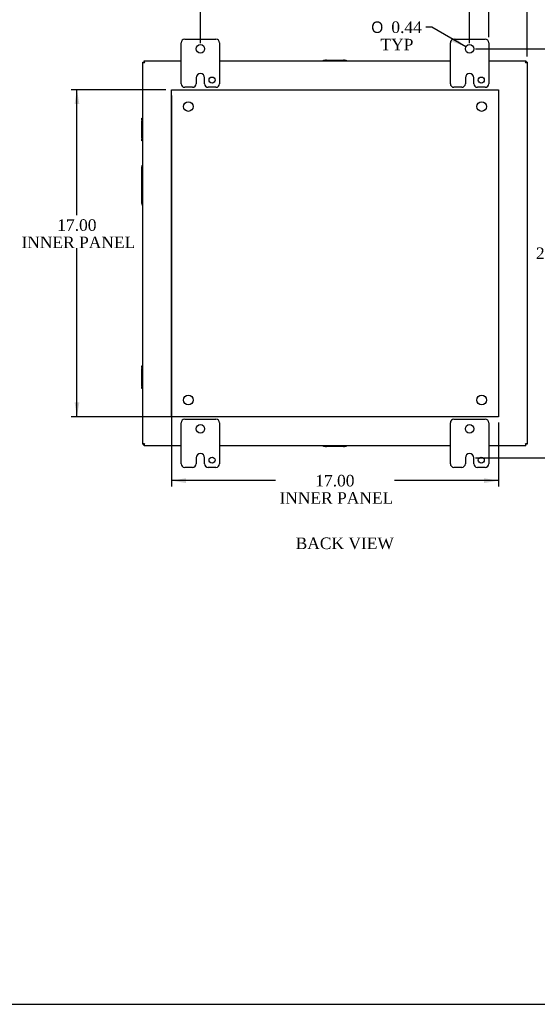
# Model space of a CAD drawing. Header units: inches. Extents: x 0 to 120, y -1 to 80.
# Tile 59 of 64: x 67 to 94, y 0 to 51. Entities that reach past the tile are written whole.
import ezdxf
from ezdxf.enums import TextEntityAlignment as Align
from ezdxf.lldxf.tags import DXFTag

# ---------------------------------------------------------------- set-up
doc = ezdxf.new("R2010")
doc.units = ezdxf.units.IN
doc.header["$MEASUREMENT"] = 0
for name, color, linetype in [('COM40673', 7, 'Continuous'), ('COM51496-2', 7, 'Continuous'), ('COM51497', 7, 'Continuous'), ('COM55380', 7, 'Continuous'), ('Default', 7, 'Continuous'), ('FET07752', 7, 'Continuous')]:
    doc.layers.add(name, color=color, linetype=linetype)
doc.styles.add('SEACAD_Solid_Edge_ANSI1_Symbols', font='txt')
doc.styles.add('SEACAD_Times_New_Roman', font='times.ttf')
tags = doc.linetypes.add('HIDDEN2', pattern=[0.1875, 0.125, -0.0625]).pattern_tags.tags
tags[6:7] = [DXFTag(74, 4), DXFTag(75, 0), DXFTag(340, '0'), DXFTag(46, 0.0), DXFTag(50, 0.0), DXFTag(44, 0.0), DXFTag(45, 0.0)]
tags[4:5] = [DXFTag(74, 4), DXFTag(75, 0), DXFTag(340, '0'), DXFTag(46, 0.0), DXFTag(50, 0.0), DXFTag(44, 0.0), DXFTag(45, 0.0)]
doc.dimstyles.new('HAMMOND_(STH_-_120x80)', dxfattribs={"dimtxt": 0.6, "dimasz": 0.75, "dimexe": 0.3, "dimexo": 0.3, "dimgap": 0.15, "dimtad": 0, "dimtih": 1, "dimtoh": 1, "dimzin": 0, "dimdsep": 46, "dimtxsty": 'SEACAD_Times_New_Roman', "dimblk1": '_SE_FILLED', "dimblk2": '_SE_FILLED', "dimsah": 1, "dimcen": 0.3, "dimadec": 0, "dimazin": 0, "dimtfac": 0.8, "dimtofl": 0, "dimtmove": 1, "dimatfit": 3, "dimfxl": 1, "dimtolj": 1, "dimtzin": 0, "dimarcsym": 0})

# ---------------------------------------------------------------- blocks, each defined once
blk = doc.blocks.new('SE4')
at = {"layer": 'COM40673', "color": 7, "linetype": 'HIDDEN2'}
for p, q in [((75.34, 30.762), (75.34, 47.762)), ((75.34, 47.762), (92.34, 47.762)), ((92.34, 47.762), (92.34, 30.762)), ((92.34, 30.762), (75.34, 30.762))]:
    blk.add_line(p, q, dxfattribs=at)
for centre in [(76.215, 46.887), (91.465, 46.887), (76.215, 31.637), (91.465, 31.637)]:
    blk.add_circle(centre, 0.25, dxfattribs=at)
at = {"layer": 'COM51496-2', "color": 7, "linetype": 'Continuous'}
blk.add_line((73.777, 43.74), (73.777, 41.865), dxfattribs=at)
for centre, start, end in [((73.902, 43.74), 119.7357, 180), ((73.902, 41.865), 180, 240.2643)]:
    blk.add_arc(centre, 0.125, start, end, dxfattribs=at)
at = {"layer": 'COM51497', "color": 7, "linetype": 'Continuous'}
for p, q in [((83.251, 49.301), (83.346, 49.301)), ((83.251, 49.262), (83.251, 49.301)), ((83.394, 49.301), (83.346, 49.301)), ((83.346, 49.301), (83.346, 49.262)), ((83.394, 49.301), (84.285, 49.301)), ((84.333, 49.301), (84.285, 49.301)), ((84.333, 49.262), (84.333, 49.301)), ((84.333, 49.301), (84.428, 49.301)), ((84.428, 49.301), (84.428, 49.262)), ((73.801, 46.194), (73.801, 46.289)), ((73.801, 46.289), (73.84, 46.289)), ((73.801, 46.194), (73.801, 46.146)), ((73.84, 46.194), (73.801, 46.194)), ((73.801, 45.255), (73.801, 46.146)), ((73.801, 45.255), (73.801, 45.207)), ((73.801, 45.112), (73.801, 45.207)), ((73.801, 45.207), (73.84, 45.207)), ((73.84, 45.112), (73.801, 45.112)), ((73.801, 33.318), (73.801, 33.413)), ((73.801, 33.413), (73.84, 33.413)), ((73.801, 33.318), (73.801, 33.27)), ((73.84, 33.318), (73.801, 33.318)), ((73.801, 32.379), (73.801, 33.27)), ((73.801, 32.379), (73.801, 32.331)), ((73.801, 32.236), (73.801, 32.331)), ((73.801, 32.331), (73.84, 32.331)), ((73.84, 32.236), (73.801, 32.236)), ((83.251, 29.223), (83.251, 29.262)), ((83.346, 29.223), (83.251, 29.223)), ((83.346, 29.262), (83.346, 29.223)), ((83.346, 29.223), (83.394, 29.223)), ((84.285, 29.223), (83.394, 29.223)), ((84.285, 29.223), (84.333, 29.223)), ((84.333, 29.223), (84.333, 29.262)), ((84.428, 29.223), (84.333, 29.223)), ((84.428, 29.262), (84.428, 29.223))]:
    blk.add_line(p, q, dxfattribs=at)
at = {"layer": 'COM55380', "color": 7, "linetype": 'Continuous'}
for p, q in [((73.84, 49.19), (73.844, 49.19)), ((73.84, 29.335), (73.84, 49.19)), ((73.844, 49.19), (73.912, 49.19)), ((73.912, 49.262), (75.84, 49.262)), ((73.912, 49.262), (73.912, 49.258)), ((73.912, 49.258), (73.912, 49.19)), ((73.912, 49.19), (73.913, 49.189)), ((73.912, 49.19), (73.913, 49.189)), ((73.914, 49.188), (73.948, 49.154)), ((73.914, 49.188), (73.948, 49.154)), ((77.84, 49.262), (89.84, 49.262)), ((91.84, 49.262), (93.768, 49.262)), ((93.765, 49.188), (93.732, 49.154)), ((93.765, 49.188), (93.732, 49.154)), ((93.768, 49.19), (93.766, 49.189)), ((93.768, 49.19), (93.766, 49.189)), ((93.768, 49.262), (93.768, 49.258)), ((93.768, 49.258), (93.768, 49.19)), ((93.835, 49.19), (93.768, 49.19)), ((93.84, 49.19), (93.835, 49.19)), ((93.84, 49.19), (93.84, 29.335)), ((73.84, 29.335), (73.844, 29.335)), ((73.844, 29.335), (73.912, 29.335)), ((73.912, 29.334), (73.913, 29.336)), ((73.912, 29.335), (73.913, 29.336)), ((73.912, 29.267), (73.912, 29.334)), ((73.912, 29.262), (73.912, 29.267)), ((75.84, 29.262), (73.912, 29.262)), ((73.914, 29.337), (73.948, 29.37)), ((73.914, 29.337), (73.948, 29.37)), ((89.84, 29.262), (77.84, 29.262)), ((93.768, 29.262), (91.84, 29.262)), ((93.765, 29.337), (93.732, 29.37)), ((93.765, 29.337), (93.732, 29.37)), ((93.768, 29.334), (93.766, 29.336)), ((93.768, 29.335), (93.766, 29.336)), ((93.835, 29.335), (93.768, 29.335)), ((93.768, 29.267), (93.768, 29.334)), ((93.768, 29.262), (93.768, 29.267)), ((93.84, 29.335), (93.835, 29.335))]:
    blk.add_line(p, q, dxfattribs=at)
for points in [[(73.844, 49.19), (73.845, 49.186), (73.846, 49.183), (73.85, 49.178), (73.851, 49.176), (73.856, 49.173), (73.858, 49.172), (73.864, 49.17), (73.867, 49.17), (73.877, 49.17), (73.884, 49.171), (73.896, 49.175), (73.9, 49.177), (73.907, 49.182), (73.911, 49.184), (73.914, 49.188)], [(73.914, 49.188), (73.918, 49.191), (73.92, 49.195), (73.925, 49.202), (73.927, 49.206), (73.93, 49.214), (73.931, 49.218), (73.932, 49.225), (73.932, 49.229), (73.932, 49.238), (73.93, 49.244), (73.926, 49.251), (73.924, 49.253), (73.919, 49.256), (73.916, 49.257), (73.912, 49.258)], [(93.768, 49.258), (93.764, 49.257), (93.761, 49.256), (93.756, 49.253), (93.754, 49.251), (93.75, 49.246), (93.749, 49.244), (93.748, 49.238), (93.747, 49.235), (93.747, 49.225), (93.748, 49.218), (93.752, 49.206), (93.754, 49.202), (93.759, 49.195), (93.762, 49.191), (93.765, 49.188)], [(93.765, 49.188), (93.768, 49.184), (93.772, 49.182), (93.779, 49.177), (93.783, 49.175), (93.791, 49.172), (93.795, 49.171), (93.802, 49.17), (93.806, 49.17), (93.816, 49.17), (93.821, 49.172), (93.828, 49.176), (93.83, 49.178), (93.833, 49.183), (93.834, 49.186), (93.835, 49.19)], [(73.914, 29.337), (73.911, 29.34), (73.907, 29.343), (73.9, 29.348), (73.896, 29.35), (73.888, 29.352), (73.884, 29.353), (73.877, 29.355), (73.873, 29.355), (73.864, 29.355), (73.858, 29.353), (73.851, 29.348), (73.85, 29.346), (73.846, 29.341), (73.845, 29.338), (73.844, 29.335)], [(73.912, 29.267), (73.916, 29.268), (73.919, 29.269), (73.924, 29.272), (73.926, 29.274), (73.929, 29.279), (73.93, 29.281), (73.932, 29.287), (73.932, 29.29), (73.932, 29.3), (73.931, 29.307), (73.927, 29.319), (73.925, 29.323), (73.92, 29.33), (73.918, 29.334), (73.914, 29.337)], [(93.765, 29.337), (93.762, 29.334), (93.759, 29.33), (93.754, 29.323), (93.752, 29.319), (93.75, 29.311), (93.749, 29.307), (93.747, 29.3), (93.747, 29.296), (93.747, 29.286), (93.749, 29.281), (93.754, 29.274), (93.756, 29.272), (93.761, 29.269), (93.764, 29.268), (93.768, 29.267)], [(93.835, 29.335), (93.834, 29.338), (93.833, 29.341), (93.83, 29.346), (93.828, 29.348), (93.823, 29.352), (93.821, 29.353), (93.815, 29.354), (93.812, 29.355), (93.803, 29.355), (93.795, 29.354), (93.783, 29.35), (93.78, 29.348), (93.772, 29.343), (93.768, 29.34), (93.765, 29.337)]]:
    blk.add_open_spline(points, degree=3, knots=[0, 0, 0, 0, 0.125, 0.125, 0.25, 0.25, 0.375, 0.375, 0.5, 0.5, 0.75, 0.75, 0.875, 0.875, 1, 1, 1, 1], dxfattribs=at)
for points in [[(73.913, 49.189), (73.913, 49.188), (73.914, 49.187), (73.914, 49.186)], [(93.766, 29.336), (93.766, 29.337), (93.766, 29.338), (93.766, 29.339)]]:
    blk.add_open_spline(points, degree=3, dxfattribs=at)
at = {"layer": 'FET07752', "color": 7, "linetype": 'Continuous'}
for p, q in [((75.84, 48.075), (75.84, 50.2)), ((76.027, 50.387), (77.652, 50.387)), ((77.84, 50.2), (77.84, 48.075)), ((89.84, 48.075), (89.84, 50.2)), ((90.027, 50.387), (91.652, 50.387)), ((91.84, 50.2), (91.84, 48.075)), ((76.622, 48.387), (76.622, 48.075)), ((76.84, 48.605), (76.84, 48.605)), ((77.058, 48.075), (77.058, 48.387)), ((90.622, 48.387), (90.622, 48.075)), ((90.84, 48.605), (90.84, 48.605)), ((91.058, 48.075), (91.058, 48.387)), ((76.434, 47.887), (76.027, 47.887)), ((77.652, 47.887), (77.246, 47.887)), ((90.434, 47.887), (90.027, 47.887)), ((91.652, 47.887), (91.246, 47.887)), ((75.84, 28.325), (75.84, 30.45)), ((76.027, 30.637), (77.652, 30.637)), ((77.84, 30.45), (77.84, 28.325)), ((89.84, 28.325), (89.84, 30.45)), ((90.027, 30.637), (91.652, 30.637)), ((91.84, 30.45), (91.84, 28.325)), ((76.84, 28.855), (76.84, 28.855)), ((90.84, 28.855), (90.84, 28.855)), ((76.622, 28.637), (76.622, 28.325)), ((77.058, 28.325), (77.058, 28.637)), ((90.622, 28.637), (90.622, 28.325)), ((91.058, 28.325), (91.058, 28.637)), ((76.434, 28.137), (76.027, 28.137)), ((77.652, 28.137), (77.246, 28.137)), ((90.434, 28.137), (90.027, 28.137)), ((91.652, 28.137), (91.246, 28.137))]:
    blk.add_line(p, q, dxfattribs=at)
for centre, radius in [((76.84, 49.887), 0.219), ((90.84, 49.887), 0.219), ((77.449, 48.262), 0.156), ((91.449, 48.262), 0.156), ((76.84, 30.137), 0.219), ((90.84, 30.137), 0.219), ((77.449, 28.512), 0.156), ((91.449, 28.512), 0.156)]:
    blk.add_circle(centre, radius, dxfattribs=at)
for centre, radius, start, end in [((76.027, 50.2), 0.188, 90, 180), ((77.652, 50.2), 0.188, 0, 90), ((90.027, 50.2), 0.188, 90, 180), ((91.652, 50.2), 0.188, 0, 90), ((76.84, 48.387), 0.218, 90, 180), ((76.84, 48.387), 0.218, 0, 90), ((90.84, 48.387), 0.218, 90, 180), ((90.84, 48.387), 0.218, 0, 90), ((76.027, 48.075), 0.188, 180, 270), ((76.434, 48.075), 0.188, 270, 0), ((77.246, 48.075), 0.188, 180, 270), ((77.652, 48.075), 0.188, 270, 0), ((90.027, 48.075), 0.188, 180, 270), ((90.434, 48.075), 0.188, 270, 0), ((91.246, 48.075), 0.188, 180, 270), ((91.652, 48.075), 0.188, 270, 0), ((76.027, 30.45), 0.188, 90, 180), ((77.652, 30.45), 0.188, 0, 90), ((90.027, 30.45), 0.188, 90, 180), ((91.652, 30.45), 0.188, 0, 90), ((76.84, 28.637), 0.218, 90, 180), ((76.84, 28.637), 0.218, 0, 90), ((90.84, 28.637), 0.218, 90, 180), ((90.84, 28.637), 0.218, 0, 90), ((76.027, 28.325), 0.188, 180, 270), ((76.434, 28.325), 0.188, 270, 0), ((77.246, 28.325), 0.188, 180, 270), ((77.652, 28.325), 0.188, 270, 0), ((90.027, 28.325), 0.188, 180, 270), ((90.434, 28.325), 0.188, 270, 0), ((91.246, 28.325), 0.188, 180, 270), ((91.652, 28.325), 0.188, 270, 0)]:
    blk.add_arc(centre, radius, start, end, dxfattribs=at)
blk = doc.blocks.new('DMBLK360')
at = {"layer": 'Default', "linetype": 'Continuous'}
for points in [[(95.44, 49.137), (95.315, 49.887), (95.19, 49.137)], [(95.44, 29.387), (95.19, 29.387), (95.315, 28.637)]]:
    blk.add_hatch(color=7, dxfattribs=at).paths.add_polyline_path(points)
at = {"layer": 'Default', "color": 7, "linetype": 'Continuous'}
for p, q in [((91.14, 49.887), (95.615, 49.887)), ((95.315, 49.887), (95.315, 39.772)), ((95.315, 38.962), (95.315, 28.637)), ((91.14, 28.637), (95.615, 28.637))]:
    blk.add_line(p, q, dxfattribs=at)
at = {"layer": 'Default', "color": 7, "linetype": 'Continuous', "style": 'SEACAD_Times_New_Roman'}
blk.add_text('21.25', height=0.6, dxfattribs=at).set_placement((94.292, 39.562), align=Align.TOP_LEFT)
blk = doc.blocks.new('_SE_FILLED')
at = {"color": 0}
blk.add_line((0, 0), (-1, 0), dxfattribs=at)
blk.add_solid([(0, 0), (-1, -0.1665), (-1, 0.1665), (0, 0)], dxfattribs=at)
blk = doc.blocks.new('DMBLK361')
at = {"layer": 'Default', "linetype": 'Continuous'}
for points in [[(77.59, 53.463), (76.84, 53.338), (77.59, 53.213)], [(90.09, 53.463), (90.09, 53.213), (90.84, 53.338)]]:
    blk.add_hatch(color=7, dxfattribs=at).paths.add_polyline_path(points)
at = {"layer": 'Default', "color": 7, "linetype": 'Continuous'}
for p, q in [((76.84, 50.187), (76.84, 53.638)), ((82.606, 53.338), (76.84, 53.338)), ((90.84, 53.338), (85.073, 53.338)), ((90.84, 50.187), (90.84, 53.638))]:
    blk.add_line(p, q, dxfattribs=at)
at = {"layer": 'Default', "color": 7, "linetype": 'Continuous', "style": 'SEACAD_Times_New_Roman'}
blk.add_text('14.00', height=0.6, dxfattribs=at).set_placement((82.816, 53.638), align=Align.TOP_LEFT)
blk = doc.blocks.new('DMBLK362')
at = {"layer": 'Default', "linetype": 'Continuous'}
for points in [[(92.59, 53.463), (91.84, 53.338), (92.59, 53.213)], [(93.09, 53.463), (93.09, 53.213), (93.84, 53.338)]]:
    blk.add_hatch(color=7, dxfattribs=at).paths.add_polyline_path(points)
at = {"layer": 'Default', "color": 7, "linetype": 'Continuous'}
for p, q in [((91.84, 50.5), (91.84, 53.638)), ((94.632, 53.338), (91.84, 53.338)), ((93.84, 49.49), (93.84, 53.638)), ((94.632, 53.338), (94.932, 53.338))]:
    blk.add_line(p, q, dxfattribs=at)
at = {"layer": 'Default', "color": 7, "linetype": 'Continuous', "style": 'SEACAD_Times_New_Roman'}
for s, p in [('2.00', (95.184, 53.638)), ('TYP', (95.142, 52.738))]:
    blk.add_text(s, height=0.6, dxfattribs=at).set_placement(p, align=Align.TOP_LEFT)
blk = doc.blocks.new('DMBLK377')
at = {"layer": 'Default', "linetype": 'Continuous'}
blk.add_hatch(color=7, dxfattribs=at).paths.add_polyline_path([(89.936, 50.259), (90.65, 49.996), (90.06, 50.476)])
at = {"layer": 'Default', "color": 7, "linetype": 'Continuous'}
for p, q in [((88.873, 51.01), (88.573, 51.01)), ((90.65, 49.996), (88.873, 51.01))]:
    blk.add_line(p, q, dxfattribs=at)
for s, style, p in [('O', 'SEACAD_Solid_Edge_ANSI1_Symbols', (85.726, 51.31)), ('0.44', 'SEACAD_Times_New_Roman', (86.77, 51.31)), ('TYP', 'SEACAD_Times_New_Roman', (86.205, 50.41))]:
    blk.add_text(s, height=0.6, dxfattribs=dict(at, style=style)).set_placement(p, align=Align.TOP_LEFT)
blk = doc.blocks.new('DMBLK379')
at = {"layer": 'Default', "linetype": 'Continuous'}
for points in [[(76.09, 27.321), (76.09, 27.571), (75.34, 27.446)], [(91.59, 27.321), (92.34, 27.446), (91.59, 27.571)]]:
    blk.add_hatch(color=7, dxfattribs=at).paths.add_polyline_path(points)
at = {"layer": 'Default', "color": 7, "linetype": 'Continuous'}
for p, q in [((75.34, 47.462), (75.34, 27.146)), ((92.34, 30.462), (92.34, 27.146)), ((80.743, 27.446), (75.34, 27.446)), ((92.34, 27.446), (86.936, 27.446))]:
    blk.add_line(p, q, dxfattribs=at)
at = {"layer": 'Default', "color": 7, "linetype": 'Continuous', "style": 'SEACAD_Times_New_Roman'}
for s, p in [('17.00', (82.816, 27.746)), ('INNER PANEL', (80.953, 26.846))]:
    blk.add_text(s, height=0.6, dxfattribs=at).set_placement(p, align=Align.TOP_LEFT)
blk = doc.blocks.new('DMBLK380')
at = {"layer": 'Default', "linetype": 'Continuous'}
for points in [[(70.297, 47.012), (70.547, 47.012), (70.422, 47.762)], [(70.297, 31.512), (70.422, 30.762), (70.547, 31.512)]]:
    blk.add_hatch(color=7, dxfattribs=at).paths.add_polyline_path(points)
at = {"layer": 'Default', "color": 7, "linetype": 'Continuous'}
for p, q in [((75.04, 47.762), (70.122, 47.762)), ((70.422, 41.238), (70.422, 47.762)), ((70.422, 30.762), (70.422, 39.528)), ((83.54, 30.762), (70.122, 30.762))]:
    blk.add_line(p, q, dxfattribs=at)
at = {"layer": 'Default', "color": 7, "linetype": 'Continuous', "style": 'SEACAD_Times_New_Roman'}
for s, p in [('17.00', (69.399, 41.028)), ('INNER PANEL', (67.536, 40.128))]:
    blk.add_text(s, height=0.6, dxfattribs=at).set_placement(p, align=Align.TOP_LEFT)
blk = doc.blocks.new('BORDER')
at = {"layer": 'Default', "color": 7, "linetype": 'Continuous'}
blk.add_line((-41.86, 0), (0, 0), dxfattribs=at)

msp = doc.modelspace()

# ---------------------------------------------------------------- block references
at = {"layer": 'Default', "color": 7, "xscale": 2.85, "yscale": 2.85, "zscale": 2.85}
msp.add_blockref('BORDER', (119.744, 0.233), dxfattribs=at)
at = {"layer": 'Default'}
msp.add_blockref('SE4', (0, 0), dxfattribs=at)

# ---------------------------------------------------------------- texts
at = {"layer": 'Default', "color": 7, "linetype": 'Continuous', "style": 'SEACAD_Times_New_Roman'}
msp.add_text('BACK VIEW', height=0.6, dxfattribs=at).set_placement((81.795, 24.49), align=Align.TOP_LEFT)

# ---------------------------------------------------------------- dimensions: what is measured, and where the dimension line sits
at = {"layer": 'Default', "color": 7, "linetype": 'Continuous'}
for base, p1, p2, text, picture, middle in [((76.84, 53.338), (90.84, 49.887), (76.84, 49.887), '\\A1;<>', 'DMBLK361', (83.84, 53.338)), ((75.34, 27.446), (92.34, 30.762), (75.34, 47.762), '\\A1;<>\\PINNER PANEL', 'DMBLK379', (83.84, 27.446))]:
    dim = msp.add_linear_dim(base=base, p1=p1, p2=p2, text=text, dimstyle='HAMMOND_(STH_-_120x80)', override={"dimtmove": 0}, dxfattribs=at)
    dim.commit()
    dim.dimension.update_dxf_attribs({"geometry": picture, "text_midpoint": middle, "dimtype": 160})
dim = msp.add_linear_dim(base=(91.84, 53.338), p1=(93.84, 49.19), p2=(91.84, 48.075), text='\\A1;<>\\PTYP', dimstyle='HAMMOND_(STH_-_120x80)', dxfattribs=at)
dim.commit()
dim.dimension.update_dxf_attribs({"geometry": 'DMBLK362', "text_midpoint": (94.932, 53.338), "dimtype": 160})
dim = msp.add_diameter_dim_2p(p1=(91.03, 49.779), p2=(90.65, 49.996), text='\\A1;<>\\PTYP', dimstyle='HAMMOND_(STH_-_120x80)', override={"dimtmove": 0}, dxfattribs=at)
dim.commit()
dim.dimension.update_dxf_attribs({"geometry": 'DMBLK377', "text_midpoint": (88.573, 51.01), "dimtype": 163})
for base, p1, p2, angle, text, picture, middle, dimtype in [((95.315, 49.887), (90.84, 49.887), (90.84, 28.637), 270.0013, '\\A1;<>', 'DMBLK360', (95.315, 39.262), 161), ((70.422, 47.762), (83.84, 30.762), (75.34, 47.762), 90, '\\A1;<>\\PINNER PANEL', 'DMBLK380', (70.422, 40.728), 160)]:
    dim = msp.add_linear_dim(base=base, p1=p1, p2=p2, angle=angle, text=text, dimstyle='HAMMOND_(STH_-_120x80)', override={"dimtmove": 0}, dxfattribs=at)
    dim.commit()
    dim.dimension.update_dxf_attribs({"geometry": picture, "text_midpoint": middle, "dimtype": dimtype})

doc.saveas('drawing.dxf')
